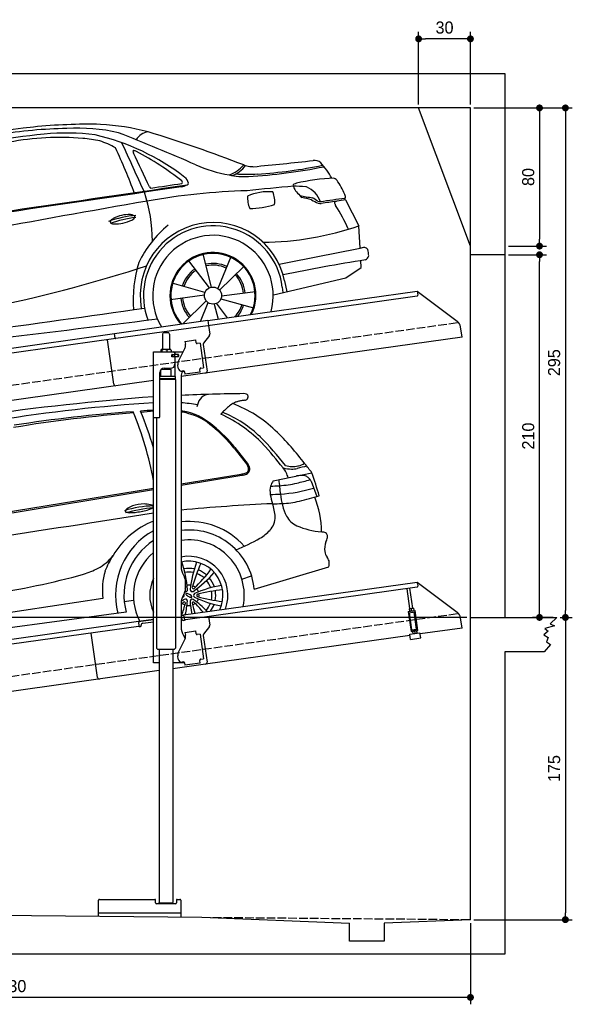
# Model space of a CAD drawing. Extents: x -511 to 5890, y -590 to 5111.
# Tile 4 of 4: x 2690 to 5890, y -590 to 5111. Entities that reach past the tile are written whole.
import ezdxf

# ---------------------------------------------------------------- set-up
doc = ezdxf.new("R2010")
doc.units = 0
doc.header["$LTSCALE"] = 10
doc.header["$MEASUREMENT"] = 0
doc.linetypes.add('GEN3', pattern=[6.25, 5, -1.25])
doc.layers.get('0').update_dxf_attribs({"linetype": 'CONTINUOUS'})
doc.layers.get('DEFPOINTS').update_dxf_attribs({"linetype": 'CONTINUOUS'})
for name, color, linetype in [('3', 6, 'GEN3'), ('AM_5', 3, 'CONTINUOUS'), ('CAR', 1, 'CONTINUOUS'), ('SICHTBARE_KANTEN_DIN_', 7, 'CONTINUOUS')]:
    doc.layers.add(name, color=color, linetype=linetype)
doc.layers.add('AM_0', color=7, linetype='CONTINUOUS', lineweight=30)
doc.dimstyles.new('KLAUS_DXF', dxfattribs={"dimscale": 20, "dimtxt": 3.5, "dimasz": 2, "dimexe": 2, "dimexo": 1, "dimgap": 1.5, "dimtad": 1, "dimlfac": 0.1, "dimdsep": 46, "dimtxsty": 'Standard', "dimblk": 'DOT', "dimcen": 2, "dimclrd": 256, "dimclre": 256, "dimclrt": 2, "dimadec": 0, "dimazin": 0, "dimtfac": 1, "dimtmove": 2, "dimatfit": 3, "dimfxl": 1, "dimtolj": 1, "dimarcsym": 0})

# ---------------------------------------------------------------- blocks, each defined once
blk = doc.blocks.new('_DOT')
at = {"color": 0, "linetype": 'ByBlock'}
blk.add_line((-0.5, 0), (-1, 0), dxfattribs=at)
at = {"color": 0, "linetype": 'ByBlock', "const_width": 0.5}
blk.add_lwpolyline([(-0.25, 0, 1), (0.25, 0, 1)], format="xyb", close=True, dxfattribs=at)
blk = doc.blocks.new('*D8')
at = {"layer": 'AM_5', "lineweight": -2, "transparency": 16777216}
for p, q in [((5000, 4620), (5000, 5040)), ((5300, 4620), (5300, 5040)), ((5260, 5000), (5040, 5000))]:
    blk.add_line(p, q, dxfattribs=at)
at = {"layer": 'DEFPOINTS', "color": 0, "transparency": 16777216}
for p in [(5000, 5000), (5000, 4600), (5300, 4600)]:
    blk.add_point(p, dxfattribs=at)
at = {"layer": 'AM_5', "lineweight": -2, "transparency": 16777216, "xscale": 40, "yscale": 40, "zscale": 40, "rotation": 180}
blk.add_blockref('_DOT', (5000, 5000), dxfattribs=at)
at = {"layer": 'AM_5', "lineweight": -2, "transparency": 16777216, "xscale": 40, "yscale": 40, "zscale": 40}
blk.add_blockref('_DOT', (5300, 5000), dxfattribs=at)
at = {"layer": 'AM_5', "color": 2, "transparency": 16777216, "insert": (5150, 5065), "char_height": 70, "attachment_point": 5}
blk.add_mtext('\\A1;30', dxfattribs=at)
blk = doc.blocks.new('*D9')
at = {"layer": 'AM_5', "lineweight": -2, "transparency": 16777216}
for p, q in [((5320, 4600), (5740, 4600)), ((5700, 4560), (5700, 3840)), ((5520, 3800), (5740, 3800))]:
    blk.add_line(p, q, dxfattribs=at)
at = {"layer": 'DEFPOINTS', "color": 0, "transparency": 16777216}
for p in [(5300, 4600), (5500, 3800), (5700, 3800)]:
    blk.add_point(p, dxfattribs=at)
at = {"layer": 'AM_5', "lineweight": -2, "transparency": 16777216, "xscale": 40, "yscale": 40, "zscale": 40}
for p, rotation in [((5700, 4600), 90), ((5700, 3800), 270)]:
    blk.add_blockref('_DOT', p, dxfattribs=dict(at, rotation=rotation))
at = {"layer": 'AM_5', "color": 2, "transparency": 16777216, "insert": (5635, 4200), "char_height": 70, "attachment_point": 5, "rotation": 90}
blk.add_mtext('\\A1;80', dxfattribs=at)
blk = doc.blocks.new('*D5')
at = {"layer": 'AM_5', "lineweight": -2, "transparency": 16777216}
for p, q in [((5280, 1650), (-440, 1650)), ((-400, -10), (-400, 1610)), ((-20, -50), (-440, -50))]:
    blk.add_line(p, q, dxfattribs=at)
at = {"layer": 'DEFPOINTS', "color": 0, "transparency": 16777216}
for p in [(-400, 1650), (5300, 1650), (0, -50)]:
    blk.add_point(p, dxfattribs=at)
at = {"layer": 'AM_5', "lineweight": -2, "transparency": 16777216, "xscale": 40, "yscale": 40, "zscale": 40}
for p, rotation in [((-400, 1650), 90), ((-400, -50), 270)]:
    blk.add_blockref('_DOT', p, dxfattribs=dict(at, rotation=rotation))
at = {"layer": 'AM_5', "color": 2, "transparency": 16777216, "insert": (-465, 800), "char_height": 70, "attachment_point": 5, "rotation": 90}
blk.add_mtext('\\A1;170', dxfattribs=at)
blk = doc.blocks.new('*D6')
at = {"layer": 'AM_5', "lineweight": -2, "transparency": 16777216}
for p, q in [((-20, 2650), (-440, 2650)), ((-400, 1690), (-400, 2610)), ((5280, 1650), (-440, 1650))]:
    blk.add_line(p, q, dxfattribs=at)
at = {"layer": 'DEFPOINTS', "color": 0, "transparency": 16777216}
for p in [(-400, 2650), (0, 2650), (5300, 1650)]:
    blk.add_point(p, dxfattribs=at)
at = {"layer": 'AM_5', "lineweight": -2, "transparency": 16777216, "xscale": 40, "yscale": 40, "zscale": 40}
for p, rotation in [((-400, 2650), 90), ((-400, 1650), 270)]:
    blk.add_blockref('_DOT', p, dxfattribs=dict(at, rotation=rotation))
at = {"layer": 'AM_5', "color": 2, "transparency": 16777216, "insert": (-465, 2150), "char_height": 70, "attachment_point": 5, "rotation": 90}
blk.add_mtext('\\A1;100', dxfattribs=at)
blk = doc.blocks.new('*D10')
at = {"layer": 'AM_5', "lineweight": -2, "transparency": 16777216}
for p, q in [((5520, 3750), (5740, 3750)), ((5700, 1690), (5700, 3710)), ((5780, 1650), (5660, 1650))]:
    blk.add_line(p, q, dxfattribs=at)
at = {"layer": 'DEFPOINTS', "color": 0, "transparency": 16777216}
for p in [(5500, 3750), (5700, 3750), (5800, 1650)]:
    blk.add_point(p, dxfattribs=at)
at = {"layer": 'AM_5', "lineweight": -2, "transparency": 16777216, "xscale": 40, "yscale": 40, "zscale": 40}
for p, rotation in [((5700, 3750), 90), ((5700, 1650), 270)]:
    blk.add_blockref('_DOT', p, dxfattribs=dict(at, rotation=rotation))
at = {"layer": 'AM_5', "color": 2, "transparency": 16777216, "insert": (5635, 2700), "char_height": 70, "attachment_point": 5, "rotation": 90}
blk.add_mtext('\\A1;210', dxfattribs=at)
blk = doc.blocks.new('*D11')
at = {"layer": 'AM_5', "lineweight": -2, "transparency": 16777216}
for p, q in [((5820, 1650), (5890, 1650)), ((5850, 1610), (5850, -60)), ((5320, -100), (5890, -100))]:
    blk.add_line(p, q, dxfattribs=at)
at = {"layer": 'DEFPOINTS', "color": 0, "transparency": 16777216}
for p in [(5800, 1650), (5300, -100), (5850, -100)]:
    blk.add_point(p, dxfattribs=at)
at = {"layer": 'AM_5', "lineweight": -2, "transparency": 16777216, "xscale": 40, "yscale": 40, "zscale": 40}
for p, rotation in [((5850, 1650), 90), ((5850, -100), 270)]:
    blk.add_blockref('_DOT', p, dxfattribs=dict(at, rotation=rotation))
at = {"layer": 'AM_5', "color": 2, "transparency": 16777216, "insert": (5785, 775), "char_height": 70, "attachment_point": 5, "rotation": 90}
blk.add_mtext('\\A1;175', dxfattribs=at)
blk = doc.blocks.new('*D3')
at = {"layer": 'AM_5', "lineweight": -2, "transparency": 16777216}
for p, q in [((0, -70), (0, -590)), ((5300, -120), (5300, -590)), ((5260, -550), (40, -550))]:
    blk.add_line(p, q, dxfattribs=at)
at = {"layer": 'DEFPOINTS', "color": 0, "transparency": 16777216}
for p in [(0, -50), (5300, -100), (0, -550)]:
    blk.add_point(p, dxfattribs=at)
at = {"layer": 'AM_5', "lineweight": -2, "transparency": 16777216, "xscale": 40, "yscale": 40, "zscale": 40, "rotation": 180}
blk.add_blockref('_DOT', (0, -550), dxfattribs=at)
at = {"layer": 'AM_5', "lineweight": -2, "transparency": 16777216, "xscale": 40, "yscale": 40, "zscale": 40}
blk.add_blockref('_DOT', (5300, -550), dxfattribs=at)
at = {"layer": 'AM_5', "color": 2, "transparency": 16777216, "insert": (2650, -485), "char_height": 70, "attachment_point": 5}
blk.add_mtext('\\A1;530', dxfattribs=at)
blk = doc.blocks.new('*D12')
at = {"layer": 'AM_5', "lineweight": -2, "transparency": 16777216}
for p, q in [((5320, 4600), (5890, 4600)), ((5850, 4560), (5850, 1690)), ((5820, 1650), (5890, 1650))]:
    blk.add_line(p, q, dxfattribs=at)
at = {"layer": 'DEFPOINTS', "color": 0, "transparency": 16777216}
for p in [(5300, 4600), (5800, 1650), (5850, 1650)]:
    blk.add_point(p, dxfattribs=at)
at = {"layer": 'AM_5', "lineweight": -2, "transparency": 16777216, "xscale": 40, "yscale": 40, "zscale": 40}
for p, rotation in [((5850, 4600), 90), ((5850, 1650), 270)]:
    blk.add_blockref('_DOT', p, dxfattribs=dict(at, rotation=rotation))
at = {"layer": 'AM_5', "color": 2, "transparency": 16777216, "insert": (5785, 3125), "char_height": 70, "attachment_point": 5, "rotation": 90}
blk.add_mtext('\\A1;295', dxfattribs=at)
blk = doc.blocks.new('car_150_')
at = {"layer": 'CAR'}
for p, q in [((8805, 4869.2), (8883.2, 4720.4)), ((8891.2, 4589.9), (8883.2, 4720.4)), ((7897.5, 4510.1), (8019.3, 4353.9)), ((8033.2, 4358.3), (7982.9, 4548.5)), ((8143.1, 4534), (8068.7, 4350.5)), ((8898.1, 4478.2), (8895.6, 4518.3)), ((8079.5, 4340.6), (8219, 4479.2)), ((8810.7, 4417.6), (8898.1, 4478.2)), ((8391.6, 4316.2), (8810.7, 4417.6)), ((8455.6, 4397.8), (8469.1, 4334.6)), ((7994.7, 4327.2), (7804.9, 4378.7)), ((8286.5, 4333.3), (8090.4, 4305.9)), ((8442.3, 4361.7), (8446.4, 4329.7)), ((7795.4, 4285.5), (7991.5, 4312.9)), ((8002.4, 4278.2), (7867.9, 4144.6)), ((8087.2, 4291.6), (8277, 4240.1)), ((7969.2, 4159.6), (8013.2, 4268.3)), ((8048.7, 4260.5), (8071.6, 4173.8)), ((8127.2, 4182.1), (8062.7, 4264.8))]:
    blk.add_line(p, q, dxfattribs=at)
blk.add_circle((8041, 4309.4), 49.6, dxfattribs=at)
for centre, radius, start, end in [((8216.2, -4395.3), 9749.4, 97.20385, 102.76559), ((7267.2, 2410), 2861.4, 91.5888, 99.5973), ((7345.7, 1970.6), 3325.3, 89.3689, 96.0776), ((7259, 4208.6), 1064, 77.6776, 93.8342), ((7311.3, 3883.2), 1414.2, 75.8289, 87.1223), ((2560.9, -7549.5), 13712.7, 66.92341, 68.95067), ((7674, 5155.9), 100, 99.7362, 148.5062), ((5552.4, -1895.3), 7453.2, 69.0843, 73.59355), ((8429.3, -6127.4), 11446.6, 96.89207, 100.20254), ((7161.2, 3642), 1575.9, 85.6651, 101.1917), ((7193.2, 3940.7), 1303.1, 83.0018, 96.0581), ((7241.2, 4572.1), 642.5, 77.5933, 86.5047), ((7063.3, 3927.6), 1338, 52.7484, 77.5395), ((7244.5, 4771.4), 448.9, 59.9086, 72.5311), ((-180585.3, -82596.6), 207569.4, 24.93252, 25.019517), ((4714.4, 3825.9), 3061.1, 20.4699, 25.8345), ((7575.6, 5141.3), 4.24, 79.6724, 202.4257), ((7639.8, 5161.6), 71.5, 197.8307, 205.2511), ((822.5, 1807), 7526.5, 24.55953, 26.20949), ((7567.8, 5093.9), 52.3, 61.7524, 80.6238), ((6831.5, 3662.7), 1661.7, 51.9799, 62.7457), ((5921, 27631.7), 22696.3, 275.93912, 276.8164), ((8624, 5044), 52.6, 48.0859, 100.0695), ((8295.8, 4751.1), 492.3, 29.6132, 42.425), ((8234, 5722.3), 721, 245.5577, 261.6243), ((8071.9, 5182.4), 182.5, 288.2462, 320.7109), ((8090.5, 5161.6), 166, 289.7964, 323.7228), ((8267.4, 5227.6), 169.7, 251.3492, 263.6814), ((8054.7, 7991.1), 2995.9, 273.5626, 282.0022), ((8295, 5513.1), 456.5, 264.1827, 266.7885), ((8123.9, 7545.4), 2535.8, 273.8326, 282.4452), ((7853.3, 4964), 6.54, 284.6416, 353.3595), ((7839.8, 4957.8), 20.7, 15.2254, 42.7286), ((7836.2, 4945.5), 60, 13.299, 53.7917), ((8211.6, 5377.3), 377.5, 257.3581, 274.4482), ((8217.4, 6614.7), 1601.1, 268.1966, 272.7193), ((8555.5, 4824.3), 143.5, 104.7433, 110.8568), ((8821.4, 3673), 1325.1, 93.7167, 103.1922), ((8719.2, 4953.1), 45.2, 27.7773, 68.9292), ((8465.6, 4767.2), 359.2, 19.8132, 35.1848), ((-179770.6, 1219418.7), 1228882.2, 278.680842, 278.7837337), ((156114.2, -957539.7), 973829.2, 98.7571513, 98.8849622), ((6806.7, 4616.9), 881.2, 0.318, 19.0439), ((8370.4, 1068.9), 3851.2, 92.018, 100.6987), ((7677.8, 4939.6), 10.7, 203.5403, 265.888), ((6876.1, 10448.9), 5577.8, 278.2558, 280.1071), ((7835.9, 5037.8), 101.9, 278.9916, 299.5306), ((7882, 4961.1), 12.6, 289.3176, 351.9111), ((10104.9, -11098.2), 16124.7, 95.70331, 96.66037), ((8358.8, 4621.3), 292.1, 85.3344, 114.5937), ((8267.8, 4858.1), 126.9, 351.2991, 25.0223), ((8512.6, 4945.6), 15.2, 122.4883, 149.9573), ((8602, 4979.7), 106, 194.497, 214.1904), ((8498, 3947.9), 998.6, 85.6738, 89.8515), ((8887.7, 5252.7), 500, 221.6868, 225.9153), ((8572.7, 4929.3), 14.3, 66.1856, 87.7082), ((8431.7, 4661.7), 316.8, 51.4335, 62.3851), ((8474.5, 4783.6), 199.4, 21.6313, 39.1017), ((21949.4, -73933.5), 80072.8, 100.283145, 101.699624), ((8391.2, 4877.3), 154.3, 176.4398, 203.6309), ((8722.3, 5687.5), 814.7, 257.0619, 262.3645), ((8562.7, 4902.5), 24.5, 201.6066, 244.2152), ((8477.4, 4412), 474.4, 74.1887, 80.9499), ((8846.1, 5289.7), 484.6, 240.3914, 245.64), ((7663, 3357.5), 1795.1, 56.8381, 58.0102), ((8662.8, 4907.6), 50.6, 249.3484, 266.5805), ((8656.5, 4890.3), 43.2, 256.1718, 280.1963), ((9276.9, 1075.8), 3831.3, 97.1331, 99.2683), ((9223.5, 1301.9), 3589.6, 97.5648, 98.9642), ((8746.1, 4853), 5.5, 141.6259, 179.4872), ((8756.3, 4853.2), 15.7, 180.4234, 202.5032), ((8749.5, 4849), 10.7, 102.0294, 136.1625), ((8814.8, 4876.2), 78.6, 201.6514, 211.0683), ((8766, 4783.6), 78.2, 98.1577, 103.8897), ((8963.5, 3743.9), 1136.4, 98.0195, 100.5775), ((8787.4, 4886.4), 16.3, 326.9511, 9.0546), ((8247.6, 5279.6), 464.1, 270.2809, 288.2938), ((7941.9, 4308.1), 962.9, 24.1195, 33.2164), ((7652.8, 4140.2), 632.9, 95.579, 110.3249), ((7691, 4018.1), 746.7, 97.7602, 109.4871), ((7472.7, 4724.3), 30.7, 151.0557, 169.95), ((7489, 4699.7), 58.5, 119.7669, 137.5574), ((7551.1, 4589.5), 185, 87.3163, 119.5141), ((7465.2, 4956.9), 237.2, 269.3603, 295.7229), ((7556.1, 4721.4), 53, 66.7111, 85.9906), ((7559.6, 4767), 25.3, 289.8433, 350.2348), ((7558.2, 4743.6), 32.6, 35.9767, 54.5887), ((8042.2, 4309.4), 422.7, 12.065, 190.707), ((7462.9, 4745.6), 25.9, 217.8921, 269.4821), ((8204.8, 4210.8), 660.4, 130.2941, 154.271), ((8042.2, 4309.4), 403.4, 7.4461, 201.5292), ((8307.4, 6330.9), 1710.3, 270.6955, 289.6726), ((8041, 4309.4), 348.9, 345.0424, 211.6777), ((-2965.1, 61880.8), 58504.9, 281.223565, 281.692315), ((8919.7, 4494), 100, 91.2173, 106.9079), ((8917.8, 4574.1), 19.9, 25.5488, 90.5556), ((8831.9, 4548.9), 109.1, 359.3529, 18.0377), ((8041, 4309.4), 249, 334.6275, 221.995), ((8041, 4309.4), 244.1, 333.8517, 222.7626), ((10563.9, -5333), 9991.7, 99.45488, 102.2328), ((8908.9, 4552.5), 32.6, 294.8608, 351.0991), ((4990.9, 12445.1), 8400.2, 282.40466, 288.48915), ((8323.8, 4284.2), 745.1, 163.3676, 184.6231), ((8041, 4309.4), 186.2, 124.7762, 163.2667), ((8041, 4309.4), 176.5, 124.6018, 163.1816), ((8041, 4309.4), 186.2, 64.7762, 103.2667), ((8041, 4309.4), 176.5, 64.6018, 103.1816), ((8041, 4309.4), 176.5, 4.6018, 43.1816), ((8041, 4309.4), 186.2, 4.7762, 43.2667), ((8041, 4309.4), 186.2, 184.7762, 223.2667), ((8041, 4309.4), 176.5, 184.6018, 223.1816), ((-69137.9, 518966.8), 520428.6, 278.267453, 278.484375), ((8041, 4309.4), 176.5, 316.6896, 343.1816), ((8041, 4309.4), 186.2, 320.3371, 343.2667), ((173057.5, -1264261), 1279160.9, 97.4264657, 97.5211744)]:
    blk.add_arc(centre, radius, start, end, dxfattribs=at)
blk.add_spline([(8805, 4869.2), (8801.1, 4877.5)], degree=3, dxfattribs=at)
blk = doc.blocks.new('Car_155EG')
at = {"layer": 'CAR'}
for p, q in [((18001, 4953.5), (18077.7, 4854.9)), ((18006.1, 4957.4), (18082.7, 4858.8)), ((17694.5, 4748.1), (18042.6, 4804.3)), ((17694.5, 4740.6), (18046, 4797.8)), ((18227.1, 4764.8), (18451.9, 4812)), ((18447.2, 4762.9), (18479.4, 4673.8)), ((15664.7, 4410.1), (17534.5, 4714.5)), ((16645.2, 4577.5), (17534.5, 4722.1)), ((18117.8, 4138.1), (18549.3, 4266.8)), ((18046.2, 4194.9), (18102.3, 4215)), ((17241, 4084.3), (15412.9, 3806.5)), ((17364.7, 4066.7), (17419.2, 4074.5)), ((17375.8, 4004.8), (15384.1, 3738.6))]:
    blk.add_line(p, q, dxfattribs=at)
for points in [[(17717.5, 4159.3, 0), (17717.7, 4158.5, 0), (17717.9, 4157.6, 0), (17718.1, 4156.7, 0), (17718.3, 4155.8, 0), (17718.5, 4154.9, 0), (17718.7, 4154, 0), (17719, 4153.1, 0), (17719.2, 4152.2, 0), (17719.4, 4151.3, 0), (17719.6, 4150.4, 0), (17719.8, 4149.4, 0), (17720, 4148.5, 0)], [(17700.8, 4090.1, 0), (17701.5, 4090.5, 0), (17702.5, 4090.9, 0), (17703.4, 4091.3, 0), (17704.3, 4091.7, 0), (17705.3, 4092.2, 0), (17706.2, 4092.6, 0)]]:
    blk.add_polyline3d(points, dxfattribs=at)
for centre, radius, start, end in [((18694, -10124.2), 15419.6, 94.3124, 98.09634), ((18184.8, -6124.8), 11395.4, 90.64159, 92.46613), ((17869.3, 5184.4), 84.6, 106.1919, 140.5221), ((18058.2, 5222.6), 47.3, 70.968, 91.1342), ((18069, 5255), 13.1, 38.2948, 69.5385), ((18056.3, 5253.5), 25.6, 333.3926, 346.5431), ((18069, 5255.7), 12.8, 12.3744, 35.8501), ((18055.1, 5253.9), 26.9, 346.3599, 358.4454), ((18060.6, 5253.7), 21.4, 358.4989, 12.7428), ((18136.2, -4245.6), 9481.6, 93.63867, 99.15042), ((17637, 4360.2), 858.5, 79.8322, 86.1621), ((17910.1, 5168.2), 127.1, 146.6198, 168.8189), ((18299.1, 4815.4), 503.1, 131.1415, 138.181), ((18081.1, 5061), 174.7, 119.8323, 130.3023), ((18055, 5105.3), 123.3, 109.4147, 119.5557), ((17669.5, 4407.7), 867.9, 58.3618, 68.034), ((18063.9, 5076.4), 153.5, 101.8566, 108.9646), ((18094.8, 4930.4), 302.8, 98.0315, 101.9107), ((18319.7, 3394), 1855.5, 97.918, 98.2784), ((18055.9, 5269.9), 38.9, 282.1359, 293.9216), ((18065.4, 5247.6), 14.7, 295.2627, 318.5227), ((18062, 5250.5), 19.2, 318.9484, 333.834), ((17983.9, -2413.4), 7592.3, 94.25827, 99.55699), ((17989.7, -2941), 8126.3, 94.03951, 98.9395), ((15505.8, 4388.2), 2063.3, 10.5154, 22.1193), ((17640.7, 3369.5), 1807.7, 93.3697, 95.7558), ((14694.9, 4069.3), 2974.9, 17.347, 21.6752), ((17631.9, 3583.8), 1586.8, 93.5189, 96.1453), ((17612.8, 4672.2), 504.6, 75.9943, 80.6864), ((17612.8, 4672.2), 498.2, 75.9943, 80.5656), ((17647.6, 4824.8), 341.8, 47.9959, 75.4599), ((17647.6, 4824.8), 348.2, 47.9959, 75.4599), ((17591.8, 4422.6), 800.5, 43.8319, 65.4713), ((17680, 4533.8), 677.8, 45.7193, 67.9406), ((17704.7, 4490.6), 779, 46.6395, 57.3673), ((17375.6, 4455.4), 799.6, 38.5339, 51.2273), ((17375.6, 4455.4), 806, 38.5339, 51.2273), ((16978.9, 3838), 1665.5, 37.5899, 45.2148), ((17389.7, 4152.9), 1240.7, 40.6679, 46.7686), ((16698.5, 3618.4), 2002.2, 37.619, 42.7682), ((16183.1, 3110.8), 2835.2, 38.1926, 40.752), ((18033.6, 4823.1), 54.3, 21.9305, 35.7707), ((18038.4, 4823.8), 56.4, 22.5657, 38.2791), ((18345.9, 5009.7), 162.7, 253.0867, 266.5924), ((18338.3, 4981.8), 134.6, 269.1275, 283.8725), ((18708.4, 3431.3), 1446.6, 101.3908, 103.6686), ((18254.5, 5303.7), 467.3, 284.3907, 284.81), ((18338.3, 4981.8), 134.6, 285.3281, 301.5301), ((9505.9, -2167.1), 11346.3, 37.95914, 38.29121), ((18007.9, 5091.2), 288.9, 276.8551, 278.9017), ((18007.9, 5091.2), 295.8, 277.3975, 278.9017), ((18040, 4886.1), 81.4, 278.911, 288.0347), ((18040, 4886.1), 88.3, 278.911, 288.0347), ((18053.8, 4844.5), 37.6, 287.6432, 304.9039), ((18053.8, 4844.5), 44.5, 287.6432, 304.9039), ((18062.2, 4832.5), 22.9, 305.0365, 334.5472), ((18062.2, 4832.5), 29.8, 305.0365, 334.5472), ((18057.8, 4834.1), 27.5, 335.4076, 353.3828), ((18056.5, 4834.5), 28.9, 352.7954, 17.9037), ((18057.8, 4834.1), 34.4, 335.4076, 353.3828), ((18056.5, 4834.5), 35.7, 352.7954, 17.9037), ((18159.8, 4740.1), 160.1, 15.7075, 38.8919), ((18343.4, 5089.8), 257, 256.9272, 267.8636), ((18332, 4988.3), 155.4, 270.5232, 282.9755), ((18395.5, 4614.3), 182, 89.0079, 100.2459), ((18396.9, 4741.3), 54.9, 68.0273, 88.5278), ((18396.2, 4745.6), 51.3, 42.5065, 65.5001), ((15636.3, 3851.2), 2975.1, 16.1392, 18.8421), ((18318.2, 4707.5), 109.5, 165.6902, 191.0813), ((18088.1, 7085.4), 2354.8, 273.0127, 274.2703), ((18314.9, 4702.1), 107.8, 144.5075, 162.5218), ((20216.1, 4939), 1963.1, 184.887, 187.3749), ((18221.2, 5374.9), 639.2, 273.7904, 282.9561), ((17995.6, 6323.3), 1614, 283.2123, 286.027), ((18384.2, 4728.7), 71.7, 28.5312, 46.0017), ((18137, 7619.3), 2933.7, 271.4386, 272.5798), ((18637.1, 4761.5), 433, 189.9707, 197.2957), ((18225.5, 5479.4), 792, 273.1589, 287.3356), ((18642.8, 4724.1), 375.4, 185.4297, 205.7165), ((17866.7, 6778.2), 2191.7, 283.5276, 286.6339), ((17551.7, 3991.7), 628.7, 91.5656, 107.1934), ((17449.2, 4504), 121.3, 107.6114, 124.0771), ((17481.5, 4416.9), 214.2, 90.549, 108.8082), ((17481.9, 4493.5), 137.6, 75.3612, 91.0089), ((17508, 4590.3), 37.3, 52.5587, 76.6421), ((17524.9, 4613.4), 8.79, 25.5144, 49.0284), ((18743.4, -6605.1), 11249.9, 92.64774, 95.35004), ((18228.2, 6136.6), 1503.9, 269.8291, 271.9152), ((17944.7, 4537), 295, 4.0102, 18.943), ((18255.9, 5179.9), 546.7, 272.3639, 283.0491), ((17967.3, 4469.6), 539.6, 0.0559, 21.8657), ((51615.9, -218834.6), 225996.3, 98.673598, 98.925442), ((17379.1, 4591), 8, 156.2458, 184.2784), ((17377.4, 4591), 6.31, 185.6454, 221.6933), ((17397, 4580.5), 28.8, 123.3515, 151.3711), ((17590.8, 3825.2), 784.9, 94.1138, 106.1618), ((17382.2, 4596.2), 13.4, 224.2258, 257.4529), ((17398.2, 4660.2), 79.4, 256.2673, 272.8372), ((17395.1, 4882.2), 301.4, 271.3392, 277.6841), ((17371.8, 5075), 495.5, 277.3681, 281.6081), ((17405.4, 4923.7), 340.6, 281.1959, 287.3209), ((17484.2, 4679.4), 84, 285.6287, 300.9803), ((17522.1, 4618.1), 11.9, 296.6962, 337.9925), ((17528.4, 4615.1), 4.84, 342.1781, 25.0655), ((18426.3, 4629.5), 139.6, 209.3081, 243.344), ((17715.4, 4082.2), 485.3, 111.9957, 148.8833), ((17741.3, 4102.3), 427.4, 41.7593, 96.2842), ((18129.5, 4554.7), 109.5, 316.1601, 1.5304), ((18539.9, 4919.7), 450.8, 246.9867, 265.8046), ((17741.3, 4102.3), 427.4, 118.9378, 194.1357), ((17741.3, 4102.3), 378.2, 5.4426, 97.1046), ((18026.8, 4647.2), 247.7, 300.0967, 317.4334), ((18474.1, 4291.4), 181.7, 75.0877, 79.6074), ((18508.7, 4419.7), 48.9, 62.8485, 75.4972), ((18522.2, 4445.3), 19.9, 34.3045, 63.773), ((18522.7, 4446.8), 18.7, 6.4914, 30.9521), ((18474.3, 4439.4), 67.6, 357.8313, 8.0427), ((17741.3, 4102.3), 378.2, 123.1423, 194.9385), ((17738.9, 4102.3), 321, 348.3392, 97.9583), ((17604.9, 5391.4), 1103.1, 291.6648, 299.6722), ((18663.2, 4368.6), 137.9, 161.7312, 185.4918), ((18434, 4463.7), 111.1, 332.1802, 346.0399), ((17087.9, 4494.2), 266.4, 297.9824, 322.7443), ((17702.4, 4069.3), 481.1, 146.6663, 158.9896), ((17738.9, 4102.3), 321, 129.5654, 207.4713), ((18599.6, 4367.1), 74.6, 189.0123, 216.3732), ((17738.9, 4102.2), 226.3, 339.5148, 101.3071), ((17738.9, 4102.2), 197.8, 334.9299, 102.9631), ((17140.1, 4093.4), 592.9, 4.0732, 19.9491), ((18350.8, 4078.1), 606.7, 159.0695, 174.5827), ((18588.9, 3925.6), 859.6, 155.1264, 164.996), ((18469.4, 4272.9), 86.2, 19.0789, 35.4284), ((18367.1, 4304.2), 186, 348.3763, 353.1368), ((18501.5, 4289.1), 50.8, 352.0112, 13.6658), ((15787.7, 9215.3), 5168.6, 278.8299, 285.0435), ((16898.4, 4891.3), 706.2, 289.0774, 296.4463), ((17640.7, 4132.3), 402.6, 164.1072, 186.8478), ((17739.1, 4102.9), 155.6, 78.3209, 100.6471), ((17739.1, 4102.9), 133.4, 79.0286, 99.952), ((17426.9, 4621.7), 600.2, 304.1706, 319.854), ((17176.5, 4759.6), 856.4, 313.8229, 323.7295), ((17739.1, 4102.9), 133.4, 48.5944, 70.1205), ((17739.1, 4102.9), 155.6, 48.9173, 69.8148), ((17738.9, 4102.2), 226.3, 154.5605, 205.4395), ((17739.1, 4102.9), 133.4, 18.8127, 39.663), ((17739.1, 4102.9), 155.6, 18.1277, 40.3947), ((17700.9, 4102.6), 11.4, 298.1314, 35.0568), ((17720.2, 4135.3), 11.4, 254.4266, 0.707), ((17738.9, 4102.2), 59.4, 110.7125, 111.0905), ((17713, 4148.1), 7.04, 309.698, 3.4765), ((17723.6, 4111), 2.22, 112.2642, 170.846), ((17726.3, 4111.1), 4.93, 177.1569, 211.8751), ((17735.2, 4115.9), 15, 209.6839, 219.6963), ((17726, 4102.7), 10.9, 72.1921, 107.3645), ((17749.5, 4128.4), 34.1, 220.5714, 233.7228), ((17738.9, 4102.2), 59.4, 79.4075, 99.3663), ((17714.6, 4059.5), 55.5, 54.4275, 74.6213), ((17758.2, 4135), 11.4, 178.1314, 300.707), ((17765.7, 4147.6), 7.04, 175.3619, 303.4765), ((17738.9, 4102.2), 59.4, 50.87, 67.9658), ((17776.9, 4101.9), 11.4, 118.1314, 240.707), ((18018.6, 3577.6), 588.7, 98.8307, 114.8219), ((17791.5, 4101.7), 7.04, 115.3619, 243.4765), ((17738.9, 4102.2), 59.4, 19.4959, 39.3964), ((18016.1, 3248.7), 889, 95.2911, 104.8328), ((17738.9, 4102.2), 59.4, 350.8286, 7.9393), ((17739.1, 4102.9), 133.4, 348.3929, 9.8522), ((17739.1, 4102.9), 155.6, 348.7403, 9.5875), ((18302.2, 3421.9), 873.8, 132.83, 134.0672), ((18370.6, 3105.1), 1175, 124.0554, 125.0907), ((17169, 4189.8), 566, 339.0488, 346.3571), ((17738.9, 4102.2), 59.4, 230.7125, 248.1259), ((17712.1, 4056.9), 7.04, 355.3619, 123.4765), ((17719.5, 4069.5), 11.4, 352.7069, 127.5174), ((17281.5, 4100), 450.4, 345.9141, 355.9374), ((17765.7, 4149.4), 60.6, 233.0692, 242.8442), ((17762.7, 4143), 53.5, 242.6065, 251.0325), ((17754.4, 4118.3), 27.4, 250.7108, 263.2816), ((17757.5, 4069.1), 11.4, 58.1314, 180.707), ((18204.6, 4091.8), 458.9, 182.8509, 192.0992), ((17728.9, 4077.5), 32.5, 35.2954, 56.5219), ((17752.3, 4099.1), 8.12, 261.8753, 288.1049), ((17754, 4093.8), 2.55, 288.5675, 327.8039), ((17749.9, 4092.8), 6.58, 11.8278, 32.1985), ((17753.8, 4093.6), 2.59, 333.2111, 12.1165), ((17764.7, 4056.4), 7.04, 55.3619, 183.4765), ((18298.4, 4175.3), 553.7, 192.4539, 198.6646), ((17738.9, 4102.2), 59.4, 290.7125, 308.1259), ((17505.6, 3696), 461.6, 42.5657, 56.0244), ((17366.1, 3641.3), 582.4, 38.6211, 46.2719), ((18024.8, 4609), 575.8, 243.8782, 260.2292), ((17738.9, 4102.2), 59.4, 319.8652, 339.2977), ((18018.2, 4873.5), 811.3, 253.5476, 264.0055), ((17739.1, 4102.9), 133.4, 318.651, 339.586), ((17739.1, 4102.9), 155.6, 323.7278, 340.4458), ((17738.9, 4102.2), 59.4, 259.8565, 278.9926)]:
    blk.add_arc(centre, radius, start, end, dxfattribs=at)

msp = doc.modelspace()

# ---------------------------------------------------------------- linework, layer by layer
for p, q in [((-199.991, 4800), (5499.993, 4800)), ((5499.993, 4800), (5499.993, 1650)), ((5300, 4600), (0, 4600)), ((5300, 3800), (5000, 4600)), ((5300, -100), (5300, 4600)), ((5499.993, 3750), (5300, 3750)), ((3778.536, 3369.409), (4991.614, 3539.896)), ((4991.614, 3539.896), (4995.093, 3515.139)), ((4991.614, 3539.896), (5223.551, 3365.119)), ((4990.838, 3509.492), (3779.74, 3339.283)), ((3238.7, 3294.55), (3778.396, 3370.399)), ((3778.396, 3370.399), (3782.711, 3339.701)), ((3779.74, 3339.283), (3245.986, 3264.269)), ((3782.711, 3339.701), (3789.789, 3289.338)), ((5251.225, 3273.433), (5242.973, 3332.146)), ((760, 2945.181), (3238.84, 3293.559)), ((3245.986, 3264.269), (760, 2914.886)), ((3234.638, 3000.119), (3198.453, 3257.589)), ((3242.597, 3266.822), (3238.7, 3294.55)), ((3516.724, 3290.64), (3516.724, 3200.64)), ((3526.724, 3300.64), (3546.724, 3300.64)), ((3556.724, 3290.64), (3556.724, 3200.64)), ((5251.225, 3273.433), (3624.724, 3044.844)), ((3646.667, 3247.873), (3709.054, 3256.641)), ((3711.28, 3240.797), (3709.054, 3256.641)), ((3787.873, 3281.928), (3754.559, 3237.719)), ((3506.807, 3198.184), (3506.807, 3187.64)), ((3527.505, 3200.64), (3509.532, 3200.64)), ((3512.547, 3198.184), (3512.547, 3187.64)), ((3554.552, 3200.64), (3527.505, 3200.64)), ((3542.464, 3198.184), (3542.464, 3187.64)), ((3564.224, 3200.64), (3554.552, 3200.64)), ((3566.641, 3198.184), (3566.641, 3187.64)), ((3608.539, 3133.529), (3646.01, 3207.069)), ((3646.667, 3247.873), (3648.894, 3232.029)), ((3649.484, 3227.83), (3648.894, 3232.029)), ((3711.28, 3240.797), (3711.42, 3239.807)), ((3717.067, 3235.551), (3718.057, 3235.69)), ((3733.901, 3237.917), (3718.057, 3235.69)), ((3733.901, 3237.917), (3753.942, 3095.319)), ((3752.643, 3230.309), (3774.334, 3075.968)), ((3464.724, 3187.64), (3636.11, 3187.64)), ((3464.724, 2807.64), (3464.724, 3187.64)), ((3573.37, 3171.64), (3569.724, 3171.64)), ((3607.724, 3159.64), (3569.858, 3159.64)), ((3570.724, 3161.785), (3570.724, 3168.994)), ((3573.37, 3171.64), (3585.724, 3171.64)), ((3585.724, 3159.14), (3573.37, 3159.14)), ((3573.724, 3171.64), (3573.724, 3159.64)), ((3587.724, 3171.64), (3585.724, 3171.64)), ((3587.724, 3171.64), (3588.724, 3171.64)), ((3588.724, 3177.64), (3588.724, 3174.64)), ((3589.448, 3171.64), (3588.724, 3171.64)), ((3588.724, 3159.64), (3588.724, 3171.64)), ((3588.724, 3156.14), (3588.724, 3117.64)), ((3607.001, 3171.64), (3589.448, 3171.64)), ((3589.724, 3172.14), (3589.724, 3187.64)), ((3608.724, 3172.14), (3589.724, 3172.14)), ((3589.724, 3044.659), (3589.724, 3159.14)), ((3608.724, 3159.14), (3589.724, 3159.14)), ((3607.001, 3171.64), (3607.724, 3171.64)), ((3607.724, 3159.64), (3607.724, 3171.64)), ((3609.724, 3171.14), (3609.724, 3160.14)), ((3566.722, 3084.641), (3506.722, 3083.885)), ((3506.724, 3044.688), (3506.722, 3083.885)), ((3518.732, 3084.037), (3518.724, 3091.64)), ((3525.724, 3092.64), (3563.724, 3092.64)), ((3554.726, 3084.49), (3554.724, 3092.64)), ((3566.722, 3044.643), (3566.722, 3084.641)), ((3607.848, 3092.963), (3605.065, 3112.769)), ((3732.852, 3087.305), (3732.991, 3086.315)), ((3735.218, 3070.471), (3732.991, 3086.315)), ((3738.098, 3093.092), (3737.108, 3092.953)), ((3738.098, 3093.092), (3753.942, 3095.319)), ((3464.724, 3022.357), (760, 2642.233)), ((3500.724, 2810.64), (3500.724, 3067.64)), ((3591.724, 3044.643), (3500.724, 3044.643)), ((3591.725, 3031.375), (3500.724, 3031.375)), ((3588.725, 3029.643), (3500.724, 3029.643)), ((3591.725, 3027.911), (3500.724, 3027.911)), ((3588.725, 3029.643), (3591.725, 3031.375)), ((3588.725, 3029.643), (3591.725, 3027.911)), ((3589.724, 3029.066), (3589.724, 3030.22)), ((3591.719, 3027.911), (3591.807, 1471.638)), ((3591.725, 3031.375), (3591.724, 3044.643)), ((3624.724, 3052.64), (3624.724, 1944.272)), ((3638.359, 3077.055), (3630.437, 3075.941)), ((3644.006, 3072.799), (3646.094, 3057.945)), ((3735.218, 3070.471), (3646.094, 3057.945)), ((3464.724, 1387.64), (3464.724, 2857.64)), ((3464.724, 2807.64), (3497.724, 2807.64)), ((3481.732, 2807.64), (3481.807, 1471.643)), ((3638.122, 1894.272), (3644.375, 1883.441)), ((3624.724, 1662.792), (4991.614, 1854.896)), ((3647.724, 1870.941), (3647.724, 1804.338)), ((4990.838, 1824.492), (3649.025, 1635.912)), ((4992.727, 1846.974), (4991.614, 1854.896)), ((4991.614, 1854.896), (5223.551, 1680.119)), ((4992.727, 1846.974), (4995.093, 1830.139)), ((3644.375, 1791.838), (3638.122, 1781.008)), ((4949.644, 1700.856), (4933.402, 1816.42)), ((4965.488, 1703.082), (4949.247, 1818.647)), ((3624.724, 1731.008), (3624.724, 1594.697)), ((3640.455, 1660.963), (3624.724, 1658.753)), ((3643.377, 1640.168), (3639.898, 1664.925)), ((3782.711, 1654.701), (3789.789, 1604.338)), ((4939.82, 1684.53), (4979.431, 1690.096)), ((4939.82, 1684.53), (4956.104, 1568.668)), ((4940.934, 1676.607), (4980.545, 1682.174)), ((4946.425, 1700.403), (4945.743, 1699.87)), ((4945.743, 1699.87), (4947.682, 1686.072)), ((4968.707, 1703.535), (4946.425, 1700.403)), ((4961.337, 1578.492), (4947.42, 1677.519)), ((4948.485, 1685.747), (4947.682, 1686.072)), ((4959.416, 1688.803), (4957.775, 1700.479)), ((4968.707, 1703.535), (4969.509, 1703.21)), ((4969.509, 1703.21), (4971.449, 1689.412)), ((4970.766, 1688.879), (4971.449, 1689.412)), ((4987.976, 1582.236), (4974.058, 1681.263)), ((4995.714, 1574.235), (4979.431, 1690.096)), ((760, 1260.181), (3377.477, 1628.044)), ((3376.701, 1597.64), (760, 1229.886)), ((3377.477, 1628.044), (3464.724, 1640.305)), ((3377.477, 1628.044), (3378.59, 1620.121)), ((3464.724, 1636.266), (3378.034, 1624.083)), ((3380.956, 1603.287), (3378.59, 1620.121)), ((3384.267, 1597.693), (3389.218, 1598.389)), ((3393.474, 1604.036), (3393.335, 1605.027)), ((3401.846, 1616.321), (3464.724, 1625.158)), ((3630.999, 1638.428), (3631.138, 1637.438)), ((3636.785, 1633.182), (3641.737, 1633.878)), ((3787.873, 1596.928), (3754.559, 1552.719)), ((5251.225, 1588.433), (5242.973, 1647.146)), ((5300, 1650), (5800, 1650)), ((5786.569, 1602.163), (5730.163, 1585.752)), ((5800, 1650), (5762.293, 1612.153)), ((5762.293, 1612.153), (5786.569, 1602.163)), ((3140.562, 1301.897), (3104.377, 1559.367)), ((3140.562, 1301.897), (3104.377, 1559.367)), ((3638.122, 1544.697), (3648.163, 1527.305)), ((3646.667, 1562.873), (3709.054, 1571.641)), ((3646.667, 1562.873), (3648.894, 1547.029)), ((3649.484, 1542.83), (3648.894, 1547.029)), ((3711.28, 1555.797), (3709.054, 1571.641)), ((3711.28, 1555.797), (3711.42, 1554.807)), ((3717.067, 1550.551), (3718.057, 1550.69)), ((3733.901, 1552.917), (3718.057, 1550.69)), ((3733.901, 1552.917), (3753.942, 1410.319)), ((3752.643, 1545.309), (3774.334, 1390.968)), ((4949.193, 1545.986), (3765.823, 1379.674)), ((4948.261, 1552.62), (5007.677, 1560.971)), ((4952.436, 1522.912), (4948.261, 1552.62)), ((4954.99, 1576.59), (4994.601, 1582.157)), ((4956.104, 1568.668), (4995.714, 1574.235)), ((4961.337, 1578.492), (4987.976, 1582.236)), ((4964.768, 1569.886), (4964.086, 1569.353)), ((4964.086, 1569.353), (4966.025, 1555.554)), ((4966.828, 1555.23), (4966.025, 1555.554)), ((4966.873, 1578.26), (4966.734, 1579.251)), ((4976.118, 1569.961), (4977.759, 1558.286)), ((4982.718, 1580.487), (4982.579, 1581.477)), ((4987.05, 1573.017), (4987.852, 1572.693)), ((4987.852, 1572.693), (4989.792, 1558.895)), ((4989.109, 1558.361), (4989.792, 1558.895)), ((5011.852, 1531.263), (5007.677, 1560.971)), ((5251.225, 1588.433), (5008.609, 1554.336)), ((5749.441, 1570.767), (5724.451, 1550.074)), ((5724.451, 1550.074), (5750.869, 1532.949)), ((5730.163, 1585.752), (5749.441, 1570.767)), ((3481.812, 1482.638), (3481.813, 1471.638)), ((3608.539, 1448.529), (3646.01, 1522.069)), ((4952.436, 1522.912), (5011.852, 1531.263)), ((5763.721, 1492.991), (5727.307, 1450)), ((5750.869, 1532.949), (5740.873, 1509.402)), ((5740.873, 1509.402), (5763.721, 1492.991)), ((3488.813, 1464.638), (3481.807, 1471.643)), ((3584.813, 1464.643), (3488.813, 1464.638)), ((3496.813, 1464.638), (3496.895, -1.361)), ((3576.813, 1464.643), (3576.893, -1.359)), ((3584.813, 1464.643), (3591.813, 1471.644)), ((3607.848, 1407.963), (3605.065, 1427.769)), ((5499.993, 1450), (5499.993, -300)), ((5727.307, 1450), (5499.993, 1450)), ((3496.817, 1387.64), (3464.724, 1387.64)), ((3644.029, 1387.64), (3576.817, 1387.64)), ((3765.823, 1379.674), (3576.819, 1353.111)), ((3638.359, 1392.055), (3630.437, 1390.941)), ((3644.006, 1387.799), (3646.094, 1372.945)), ((3735.218, 1385.471), (3646.094, 1372.945)), ((3732.852, 1402.305), (3732.991, 1401.315)), ((3735.218, 1385.471), (3732.991, 1401.315)), ((3738.098, 1408.092), (3737.108, 1407.953)), ((3738.098, 1408.092), (3753.942, 1410.319)), ((3496.82, 1341.868), (760, 957.233)), ((3146.894, -80.259), (3146.894, 12.642)), ((3151.894, 17.642), (3471.894, 17.642)), ((3476.894, -2.358), (3476.894, 12.642)), ((3596.894, 12.642), (3596.894, -2.358)), ((3601.894, 17.642), (3616.894, 17.642)), ((3621.894, 12.642), (3621.894, -84.826)), ((0, -50), (3745, -86.01)), ((3591.894, -7.358), (3481.894, -7.358)), ((3497.895, -2.361), (3496.893, -1.358)), ((3497.895, -2.361), (3575.895, -2.356)), ((3510.895, -2.36), (3510.896, -7.358)), ((3562.895, -2.357), (3562.896, -7.358)), ((3575.895, -2.356), (3576.895, -1.356)), ((3621.894, -62.358), (3146.894, -62.358)), ((3745, -86.01), (4600, -120.088)), ((5300, -100), (4799.546, -120.088)), ((4600, -225), (4600, -120.088)), ((4799.546, -120.088), (4800, -225)), ((4800, -225), (4600, -225)), ((5499.993, -300), (-199.991, -300))]:
    msp.add_line(p, q)
for points in [[(3644.003, 3072.803, 0), (3644.003, 3072.803, 0), (3644.003, 3072.813, 0), (3644.003, 3072.823, 0), (3644.003, 3072.833, 0), (3644.003, 3072.833, 0), (3644.003, 3072.843, 0), (3644.003, 3072.853, 0), (3643.993, 3072.863, 0), (3643.993, 3072.863, 0), (3643.993, 3072.873, 0), (3643.993, 3072.883, 0), (3643.993, 3072.893, 0), (3643.993, 3072.903, 0), (3643.993, 3072.903, 0), (3643.993, 3072.913, 0), (3643.983, 3072.923, 0), (3643.983, 3072.933, 0), (3643.983, 3072.933, 0), (3643.983, 3072.943, 0), (3643.983, 3072.953, 0), (3643.983, 3072.963, 0), (3643.983, 3072.963, 0), (3643.983, 3072.973, 0), (3643.973, 3072.983, 0), (3643.973, 3072.993, 0), (3643.973, 3073.003, 0), (3643.973, 3073.003, 0), (3643.973, 3073.013, 0), (3643.973, 3073.023, 0), (3643.973, 3073.033, 0), (3643.963, 3073.033, 0), (3643.963, 3073.043, 0), (3643.963, 3073.053, 0), (3643.963, 3073.063, 0), (3643.963, 3073.063, 0), (3643.963, 3073.073, 0), (3643.953, 3073.083, 0), (3643.953, 3073.093, 0), (3643.953, 3073.103, 0), (3643.953, 3073.103, 0), (3643.953, 3073.113, 0), (3643.953, 3073.123, 0), (3643.953, 3073.133, 0), (3643.943, 3073.133, 0), (3643.943, 3073.143, 0), (3643.943, 3073.153, 0), (3643.943, 3073.163, 0), (3643.943, 3073.163, 0), (3643.943, 3073.173, 0), (3643.933, 3073.183, 0), (3643.933, 3073.193, 0), (3643.933, 3073.203, 0), (3643.933, 3073.203, 0), (3643.933, 3073.213, 0), (3643.933, 3073.223, 0), (3643.923, 3073.233, 0), (3643.923, 3073.233, 0), (3643.923, 3073.243, 0), (3643.923, 3073.253, 0), (3643.923, 3073.263, 0), (3643.913, 3073.273, 0), (3643.913, 3073.273, 0), (3643.913, 3073.283, 0), (3643.913, 3073.293, 0), (3643.913, 3073.303, 0), (3643.903, 3073.303, 0), (3643.903, 3073.313, 0), (3643.903, 3073.323, 0), (3643.903, 3073.333, 0), (3643.903, 3073.333, 0), (3643.903, 3073.343, 0), (3643.893, 3073.353, 0), (3643.893, 3073.363, 0), (3643.893, 3073.373, 0), (3643.893, 3073.373, 0), (3643.893, 3073.383, 0), (3643.883, 3073.393, 0), (3643.883, 3073.403, 0), (3643.883, 3073.403, 0), (3643.883, 3073.413, 0), (3643.873, 3073.423, 0), (3643.873, 3073.433, 0), (3643.873, 3073.433, 0), (3643.873, 3073.443, 0), (3643.873, 3073.453, 0), (3643.863, 3073.463, 0), (3643.863, 3073.473, 0), (3643.863, 3073.473, 0), (3643.863, 3073.483, 0), (3643.863, 3073.493, 0), (3643.853, 3073.503, 0), (3643.853, 3073.503, 0), (3643.853, 3073.513, 0), (3643.853, 3073.523, 0), (3643.843, 3073.533, 0), (3643.843, 3073.533, 0), (3643.843, 3073.543, 0), (3643.843, 3073.553, 0), (3643.833, 3073.563, 0), (3643.833, 3073.573, 0), (3643.833, 3073.573, 0), (3643.833, 3073.583, 0), (3643.833, 3073.593, 0), (3643.823, 3073.603, 0), (3643.823, 3073.603, 0), (3643.823, 3073.613, 0), (3643.823, 3073.623, 0), (3643.813, 3073.633, 0), (3643.813, 3073.633, 0), (3643.813, 3073.643, 0), (3643.813, 3073.653, 0), (3643.803, 3073.663, 0), (3643.803, 3073.673, 0), (3643.803, 3073.673, 0), (3643.803, 3073.683, 0), (3643.793, 3073.693, 0), (3643.793, 3073.703, 0), (3643.793, 3073.703, 0), (3643.793, 3073.713, 0), (3643.783, 3073.723, 0), (3643.783, 3073.733, 0), (3643.783, 3073.733, 0), (3643.773, 3073.743, 0), (3643.773, 3073.753, 0), (3643.773, 3073.763, 0), (3643.773, 3073.763, 0), (3643.763, 3073.773, 0)], [(3644.003, 1387.803, 0), (3644.003, 1387.803, 0), (3644.003, 1387.813, 0), (3644.003, 1387.823, 0), (3644.003, 1387.833, 0), (3644.003, 1387.833, 0), (3644.003, 1387.843, 0), (3644.003, 1387.853, 0), (3643.993, 1387.863, 0), (3643.993, 1387.863, 0), (3643.993, 1387.873, 0), (3643.993, 1387.883, 0), (3643.993, 1387.893, 0), (3643.993, 1387.903, 0), (3643.993, 1387.903, 0), (3643.993, 1387.913, 0), (3643.983, 1387.923, 0), (3643.983, 1387.933, 0), (3643.983, 1387.933, 0), (3643.983, 1387.943, 0), (3643.983, 1387.953, 0), (3643.983, 1387.963, 0), (3643.983, 1387.963, 0), (3643.983, 1387.973, 0), (3643.973, 1387.983, 0), (3643.973, 1387.993, 0), (3643.973, 1388.003, 0), (3643.973, 1388.003, 0), (3643.973, 1388.013, 0), (3643.973, 1388.023, 0), (3643.973, 1388.033, 0), (3643.963, 1388.033, 0), (3643.963, 1388.043, 0), (3643.963, 1388.053, 0), (3643.963, 1388.063, 0), (3643.963, 1388.063, 0), (3643.963, 1388.073, 0), (3643.953, 1388.083, 0), (3643.953, 1388.093, 0), (3643.953, 1388.103, 0), (3643.953, 1388.103, 0), (3643.953, 1388.113, 0), (3643.953, 1388.123, 0), (3643.953, 1388.133, 0), (3643.943, 1388.133, 0), (3643.943, 1388.143, 0), (3643.943, 1388.153, 0), (3643.943, 1388.163, 0), (3643.943, 1388.163, 0), (3643.943, 1388.173, 0), (3643.933, 1388.183, 0), (3643.933, 1388.193, 0), (3643.933, 1388.203, 0), (3643.933, 1388.203, 0), (3643.933, 1388.213, 0), (3643.933, 1388.223, 0), (3643.923, 1388.233, 0), (3643.923, 1388.233, 0), (3643.923, 1388.243, 0), (3643.923, 1388.253, 0), (3643.923, 1388.263, 0), (3643.913, 1388.273, 0), (3643.913, 1388.273, 0), (3643.913, 1388.283, 0), (3643.913, 1388.293, 0), (3643.913, 1388.303, 0), (3643.903, 1388.303, 0), (3643.903, 1388.313, 0), (3643.903, 1388.323, 0), (3643.903, 1388.333, 0), (3643.903, 1388.333, 0), (3643.903, 1388.343, 0), (3643.893, 1388.353, 0), (3643.893, 1388.363, 0), (3643.893, 1388.373, 0), (3643.893, 1388.373, 0), (3643.893, 1388.383, 0), (3643.883, 1388.393, 0), (3643.883, 1388.403, 0), (3643.883, 1388.403, 0), (3643.883, 1388.413, 0), (3643.873, 1388.423, 0), (3643.873, 1388.433, 0), (3643.873, 1388.433, 0), (3643.873, 1388.443, 0), (3643.873, 1388.453, 0), (3643.863, 1388.463, 0), (3643.863, 1388.473, 0), (3643.863, 1388.473, 0), (3643.863, 1388.483, 0), (3643.863, 1388.493, 0), (3643.853, 1388.503, 0), (3643.853, 1388.503, 0), (3643.853, 1388.513, 0), (3643.853, 1388.523, 0), (3643.843, 1388.533, 0), (3643.843, 1388.533, 0), (3643.843, 1388.543, 0), (3643.843, 1388.553, 0), (3643.833, 1388.563, 0), (3643.833, 1388.573, 0), (3643.833, 1388.573, 0), (3643.833, 1388.583, 0), (3643.833, 1388.593, 0), (3643.823, 1388.603, 0), (3643.823, 1388.603, 0), (3643.823, 1388.613, 0), (3643.823, 1388.623, 0), (3643.813, 1388.633, 0), (3643.813, 1388.633, 0), (3643.813, 1388.643, 0), (3643.813, 1388.653, 0), (3643.803, 1388.663, 0), (3643.803, 1388.673, 0), (3643.803, 1388.673, 0), (3643.803, 1388.683, 0), (3643.793, 1388.693, 0), (3643.793, 1388.703, 0), (3643.793, 1388.703, 0), (3643.793, 1388.713, 0), (3643.783, 1388.723, 0), (3643.783, 1388.733, 0), (3643.783, 1388.733, 0), (3643.773, 1388.743, 0), (3643.773, 1388.753, 0), (3643.773, 1388.763, 0), (3643.773, 1388.763, 0), (3643.763, 1388.773, 0)]]:
    msp.add_polyline3d(points)
for centre, radius, start, end in [((4990.142, 3514.443), 5, 278, 8), ((5193.46, 3325.187), 50, 8, 53), ((3526.724, 3290.64), 10, 90, 180), ((3546.724, 3290.64), 10, 0, 90), ((3779.886, 3287.946), 10, 323, 8), ((3515.193, 3193.096), 9.808, 138.356376, 148.753006), ((3510.046, 3197.934), 2.754, 100.76608, 142.434274), ((3509.589, 3198.547), 2.094, 44.84476, 91.561935), ((3505.549, 3194.088), 8.108, 30.33762, 47.053163), ((3527.414, 3153.271), 47.367, 71.474333, 108.335359), ((3554.481, 3169.304), 31.336, 67.161985, 112.719952), ((3561.191, 3195.234), 6.199, 28.413387, 60.706774), ((3614.824, 3222.959), 35, 333, 8), ((3716.371, 3240.503), 5, 188, 278), ((3762.545, 3231.701), 10, 143, 188), ((3570.724, 3171.64), 1, 48.590378, 221.409622), ((3570.724, 3159.14), 1, 138.590378, 311.409622), ((3567.724, 3168.994), 3, 0, 41.409622), ((3567.724, 3161.785), 3, 318.590378, 0), ((3573.37, 3174.64), 3, 228.590378, 270), ((3573.37, 3156.14), 3, 90, 131.409622), ((3578.724, 3177.64), 10, 0, 90), ((3585.724, 3174.64), 3, 270, 0), ((3585.724, 3156.14), 3, 0, 90), ((3608.724, 3171.14), 1, 0, 90), ((3608.724, 3160.14), 1, 270, 0), ((3525.724, 3067.64), 25, 90, 180), ((3563.724, 3117.64), 25, 270, 0), ((3639.724, 3117.64), 35, 153, 188), ((3627.654, 3095.747), 20, 188, 278), ((3737.804, 3088.001), 5, 98, 188), ((3649.724, 3052.64), 25, 108.64725, 180), ((3639.055, 3072.103), 5, 19.536959, 98), ((3764.431, 3074.576), 10, 278, 8), ((3244.598, 3001.587), 10.068, 188.16007, 277.676559), ((3497.724, 2810.64), 3, 270, 0), ((3724.724, 1944.272), 100, 180, 210), ((3622.724, 1870.941), 25, 0, 30), ((4990.142, 1829.443), 5, 278, 8), ((3724.724, 1731.008), 100, 150, 180), ((3622.724, 1804.338), 25, 330, 0), ((4954.102, 1683.508), 17.367, 77.77582, 118.212327), ((4951.211, 1704.049), 17.313, 257.73743, 298.290578), ((4965.992, 1685.146), 17.396, 77.82749, 118.186832), ((4963.09, 1705.803), 17.392, 257.805999, 298.168278), ((5193.46, 1640.187), 50, 8, 53), ((3376.005, 1602.591), 5, 278, 8), ((3383.571, 1602.645), 5, 221.236717, 278), ((3388.523, 1603.34), 5, 278, 8), ((3403.237, 1606.418), 10, 98, 188), ((3621.096, 1637.036), 10, 8, 68.728945), ((3636.09, 1638.134), 5, 188, 278), ((3641.041, 1638.83), 5, 278, 334.763283), ((3648.329, 1640.864), 5, 188, 278), ((3779.886, 1602.946), 10, 323, 8), ((3724.724, 1594.697), 100, 180, 210), ((3614.824, 1537.959), 35, 333, 8), ((3716.371, 1555.503), 5, 188, 278), ((3762.545, 1546.701), 10, 143, 188), ((4972.445, 1552.99), 17.367, 77.77582, 118.212327), ((4969.554, 1573.531), 17.313, 257.73743, 298.290578), ((4984.335, 1554.629), 17.396, 77.82749, 118.186832), ((4981.433, 1575.286), 17.392, 257.805999, 298.168278), ((3641.84, 1774.245), 320.958, 254.679341, 254.686099), ((3639.724, 1432.64), 35, 153, 188), ((3627.654, 1410.747), 20, 188, 278), ((3639.055, 1387.103), 5, 19.536959, 98), ((3737.804, 1403.001), 5, 98, 188), ((3764.431, 1389.576), 10, 278, 8), ((3150.465, 1303.289), 10, 188, 278), ((3150.465, 1303.289), 10, 188, 278), ((3151.894, 12.642), 5, 90, 180), ((3471.894, 12.642), 5, 0, 90), ((3601.894, 12.642), 5, 90, 180), ((3616.894, 12.642), 5, 0, 90), ((3481.894, -2.358), 5, 180, 270), ((3591.894, -2.358), 5, 270, 0)]:
    msp.add_arc(centre, radius, start, end)
at = {"layer": '3'}
for p, q in [((223.409, 2654.675), (5230.817, 3358.42)), ((223.409, 969.675), (5230.817, 1673.42)), ((3745, -86.01), (5300, -99.1))]:
    msp.add_line(p, q, dxfattribs=at)
at = {"layer": 'SICHTBARE_KANTEN_DIN_'}
msp.add_arc((3245.568, 3267.24), 3, 188, 278, dxfattribs=at)

# ---------------------------------------------------------------- block references
at = {"layer": 'AM_0', "rotation": 359.5505213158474}
msp.add_blockref('car_150_', (-4265.788, -732.568), dxfattribs=at)
at = {"layer": 'AM_0'}
msp.add_blockref('Car_155EG', (-14069.764, -2324.214), dxfattribs=at)

# ---------------------------------------------------------------- dimensions: what is measured, and where the dimension line sits
at = {"layer": 'AM_5'}
for base, p1, p2, override, picture, middle in [((5000, 5000), (5300, 4600), (5000, 4600), {"dimtzin": 7}, '*D8', (5150, 5065)), ((0, -550), (5300, -100), (0, -50), {"dimtol": 0, "dimlim": 0, "dimtp": 0, "dimtm": 0, "dimtfac": 1, "dimtdec": 2, "dimtolj": 1, "dimtzin": 7}, '*D3', (2650, -485))]:
    dim = msp.add_linear_dim(base=base, p1=p1, p2=p2, dimstyle='KLAUS_DXF', override=override, dxfattribs=at)
    dim.commit()
    dim.dimension.update_dxf_attribs({"geometry": picture, "text_midpoint": middle})
for base, p1, p2, override, picture, middle in [((5699.993, 3800), (5300, 4600), (5499.993, 3800), {"dimtzin": 7}, '*D9', (5634.993, 4200)), ((5699.993, 3750), (5800, 1650), (5499.993, 3750), {"dimtzin": 7}, '*D10', (5634.993, 2700)), ((-399.991, 2650), (5300, 1650), (0, 2650), {"dimpost": '', "dimtol": 0, "dimlim": 0, "dimtp": 0, "dimtm": 0, "dimtfac": 1, "dimtdec": 2, "dimtolj": 1, "dimtzin": 7}, '*D6', (-464.991, 2150)), ((-399.991, 1650), (0, -50), (5300, 1650), {"dimtol": 0, "dimlim": 0, "dimtp": 0, "dimtm": 0, "dimtfac": 1, "dimtdec": 2, "dimtolj": 1, "dimtzin": 7}, '*D5', (-464.991, 800)), ((5849.993, -100), (5800, 1650), (5300, -100), {"dimtol": 0, "dimlim": 0, "dimtp": 0, "dimtm": 0, "dimtfac": 1, "dimtdec": 2, "dimtolj": 1, "dimtzin": 7}, '*D11', (5784.993, 775))]:
    dim = msp.add_linear_dim(base=base, p1=p1, p2=p2, angle=90, dimstyle='KLAUS_DXF', override=override, dxfattribs=at)
    dim.commit()
    dim.dimension.update_dxf_attribs({"geometry": picture, "text_midpoint": middle})
dim = msp.add_linear_dim(base=(5849.993, 1650), p1=(5300, 4600), p2=(5800, 1650), angle=90, dimstyle='KLAUS_DXF', dxfattribs=at)
dim.commit()
dim.dimension.update_dxf_attribs({"geometry": '*D12', "text_midpoint": (5784.993, 3125)})

doc.saveas('drawing.dxf')
